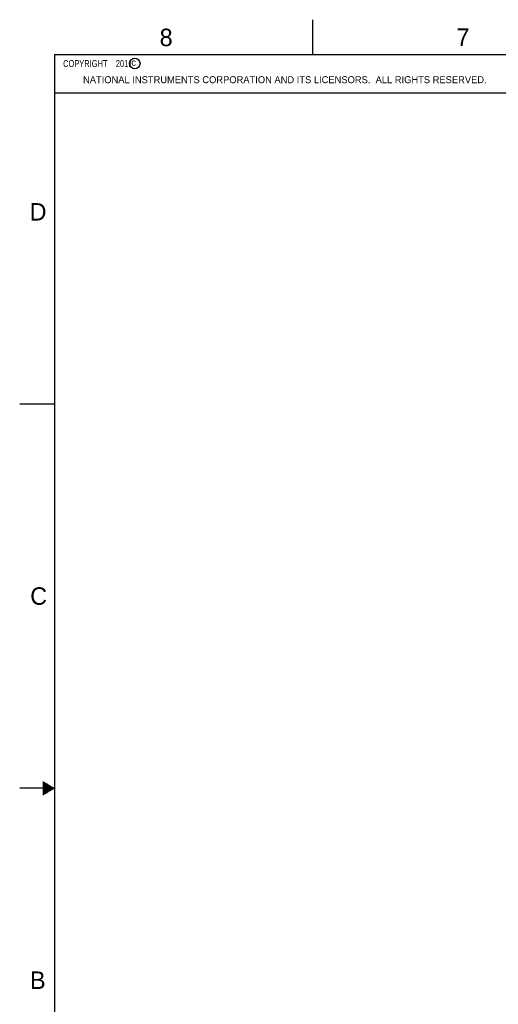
# Model space of a CAD drawing. Header units: inches. Extents: x 0 to 34, y 0 to 22.
# Tile 2 of 24: x 0 to 6.9, y 7.9 to 22. Entities that reach past the tile are written whole.
import ezdxf

# ---------------------------------------------------------------- set-up
doc = ezdxf.new("R2010")
doc.units = ezdxf.units.IN
doc.header["$LTSCALE"] = 1.87
doc.header["$MEASUREMENT"] = 0
doc.layers.get('0').update_dxf_attribs({"linetype": 'CONTINUOUS'})
doc.layers.add('NOTE', color=7, linetype='CONTINUOUS')
doc.styles.get("Standard").update_dxf_attribs({"font": 'txt', "width": 0.8})
doc.styles.add('TEXTSTYLE_2', font='txt')

msp = doc.modelspace()

# ---------------------------------------------------------------- linework, layer by layer
at = {"color": 2, "linetype": 'CONTINUOUS'}
for p, q in [((4.2, 21.5), (4.2, 22)), ((0.5, 21.5), (8.25, 21.5)), ((0.5, 21.5), (0.5, 20.9531)), ((0.5, 20.9531), (8.25, 20.9531)), ((0, 16.5), (0.5, 16.5)), ((0.5, 11), (0, 11)), ((0.3303, 11.09), (0.3441, 11.09)), ((0.3303, 11.08), (0.3614, 11.08)), ((0.3303, 11.07), (0.3788, 11.07)), ((0.3303, 11.06), (0.3961, 11.06)), ((0.3303, 11.05), (0.4134, 11.05)), ((0.3303, 11.04), (0.4307, 11.04)), ((0.3303, 11.03), (0.448, 11.03)), ((0.3303, 11.02), (0.4654, 11.02)), ((0.3303, 11.01), (0.4827, 11.01)), ((0.3303, 10.99), (0.4827, 10.99)), ((0.3303, 10.98), (0.4654, 10.98)), ((0.3303, 10.97), (0.448, 10.97)), ((0.3303, 10.96), (0.4307, 10.96)), ((0.3303, 10.95), (0.4134, 10.95)), ((0.3303, 10.94), (0.3961, 10.94)), ((0.3303, 10.93), (0.3788, 10.93)), ((0.3303, 10.92), (0.3614, 10.92)), ((0.3303, 10.91), (0.3441, 10.91))]:
    msp.add_line(p, q, dxfattribs=at)
at = {"color": 7, "linetype": 'CONTINUOUS', "const_width": 0.02}
for points in [[(0.5, 21.5), (0.5, 0.5)], [(33.5, 21.5), (0.5, 21.5)]]:
    msp.add_lwpolyline(points, dxfattribs=at)
at = {"color": 2, "linetype": 'CONTINUOUS'}
msp.add_circle((1.6484, 21.3727), 0.0754, dxfattribs=at)

# ---------------------------------------------------------------- texts
at = {"color": 2, "linetype": 'CONTINUOUS', "attachment_point": 1, "line_spacing_factor": 0.9, "style": 'TEXTSTYLE_2'}
for s, insert, char_height, width in [('8', (2.0046, 21.8713), 0.25, 0.25), ('7', (6.2556, 21.8743), 0.25, 0.25), ('c', (1.599, 21.4388), 0.1, 0.1), ('NATIONAL INSTRUMENTS CORPORATION AND ITS LICENSORS.  ALL RIGHTS RESERVED.', (0.9071, 21.1911), 0.1, 7.3), ('D', (0.1424, 19.375), 0.25, 0.25), ('C', (0.1508, 13.8746), 0.25, 0.25), ('B', (0.1484, 8.3757), 0.25, 0.25)]:
    msp.add_mtext(s, dxfattribs=dict(at, insert=insert, char_height=char_height, width=width))
at = {"layer": 'NOTE', "color": 2, "linetype": 'CONTINUOUS', "insert": (0.5625, 21.4219), "char_height": 0.1, "width": 1.52, "attachment_point": 1, "line_spacing_factor": 0.9}
msp.add_mtext('  COPYRIGHT    2011', dxfattribs=at)

doc.saveas('drawing.dxf')
